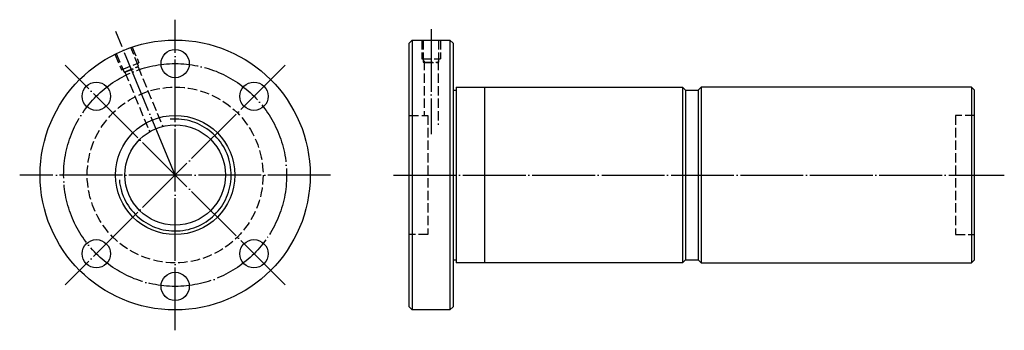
# Model space of a CAD drawing. Header units: millimetres. Extents: x -25 to 288, y 150 to 250.
import ezdxf

# ---------------------------------------------------------------- set-up
doc = ezdxf.new("R2010")
doc.units = ezdxf.units.MM
for name, pattern in [('CENTER', [22, 20, -1, 0, -1]), ('DASHED', [4, 3, -1]), ('THIN', [200000, 200000, 0])]:
    doc.linetypes.add(name, pattern=pattern)
doc.layers.add('NT', color=7, linetype='Continuous')

msp = doc.modelspace()

# ---------------------------------------------------------------- linework, layer by layer
at = {"layer": 'NT', "color": 3, "linetype": 'CENTER'}
for p, q in [((24.5, 150.5), (24.5, 249.5)), ((24.5, 200), (5.56, 245.73)), ((106, 246.5), (106, 213)), ((59.5, 235), (-10.5, 165)), ((59.5, 165), (-10.5, 235)), ((74, 200), (-25, 200)), ((94, 200), (288.5, 200))]:
    msp.add_line(p, q, dxfattribs=at)
at = {"layer": 'NT', "color": 16, "linetype": 'Continuous'}
for p, q in [((99, 242), (100, 243)), ((99, 158), (99, 242)), ((100, 243), (112, 243)), ((100, 243), (100, 157)), ((112, 243), (113, 242)), ((112, 243), (112, 157)), ((113, 242), (113, 158)), ((113, 227), (114, 227)), ((114, 228), (114, 172)), ((114, 228), (186, 228)), ((123, 228), (123, 172)), ((186, 228), (187, 227)), ((186, 228), (186, 172)), ((187, 227), (187, 173)), ((187, 227), (191, 227)), ((192, 228), (191, 227)), ((191, 227), (191, 173)), ((278, 228), (192, 228)), ((192, 228), (192, 172)), ((278, 228), (278, 172)), ((278, 228), (279, 227)), ((279, 173), (279, 227)), ((113, 173), (114, 173)), ((187, 173), (186, 172)), ((187, 173), (191, 173)), ((191, 173), (192, 172)), ((278, 172), (279, 173)), ((186, 172), (114, 172)), ((192, 172), (278, 172)), ((100, 157), (99, 158)), ((112, 157), (100, 157)), ((113, 158), (112, 157))]:
    msp.add_line(p, q, dxfattribs=at)
at = {"layer": 'NT', "color": 1, "linetype": 'DASHED'}
for p, q in [((103, 243), (103, 237)), ((109, 243), (109, 237)), ((5.31, 238.48), (7.38, 233.5)), ((10.86, 240.78), (12.92, 235.79)), ((7.38, 233.5), (12.92, 235.79)), ((103, 237), (109, 237)), ((103.5, 236), (108.5, 236)), ((103.75, 236.36), (103.75, 219)), ((108.25, 236.36), (108.25, 216)), ((8.22, 232.76), (12.84, 234.68)), ((8.51, 232.73), (16.3, 213.92)), ((12.67, 234.45), (20.46, 215.64)), ((99, 219), (105, 219)), ((105, 219), (105, 181)), ((279, 219), (273, 219)), ((273, 219), (273, 181)), ((105, 181), (99, 181)), ((273, 181), (279, 181))]:
    msp.add_line(p, q, dxfattribs=at)
for points in [[(103.5, 243), (103.5, 236), (103.75, 235.86), (108.25, 235.86), (108.5, 236), (108.5, 243)], [(5.76, 238.7), (8.22, 232.76), (8.51, 232.73), (12.67, 234.45), (12.84, 234.68), (10.38, 240.62)]]:
    msp.add_lwpolyline(points, dxfattribs=at)
at = {"layer": 'NT', "color": 16, "linetype": 'Continuous'}
for centre, radius in [((24.5, 200), 43), ((24.5, 235.5), 4.5), ((-0.6, 225.1), 4.5), ((49.6, 225.1), 4.5), ((24.5, 200), 19), ((24.5, 200), 16), ((-0.6, 174.9), 4.5), ((49.6, 174.9), 4.5), ((24.5, 164.5), 4.5)]:
    msp.add_circle(centre, radius, dxfattribs=at)
at = {"layer": 'NT', "color": 3, "linetype": 'CENTER'}
msp.add_circle((24.5, 200), 35.5, dxfattribs=at)
at = {"layer": 'NT', "color": 1, "linetype": 'DASHED'}
msp.add_circle((24.5, 200), 28, dxfattribs=at)
at = {"layer": 'NT', "color": 5, "linetype": 'THIN'}
msp.add_arc((24.5, 200), 17.84, 185, 95, dxfattribs=at)

doc.saveas('drawing.dxf')
